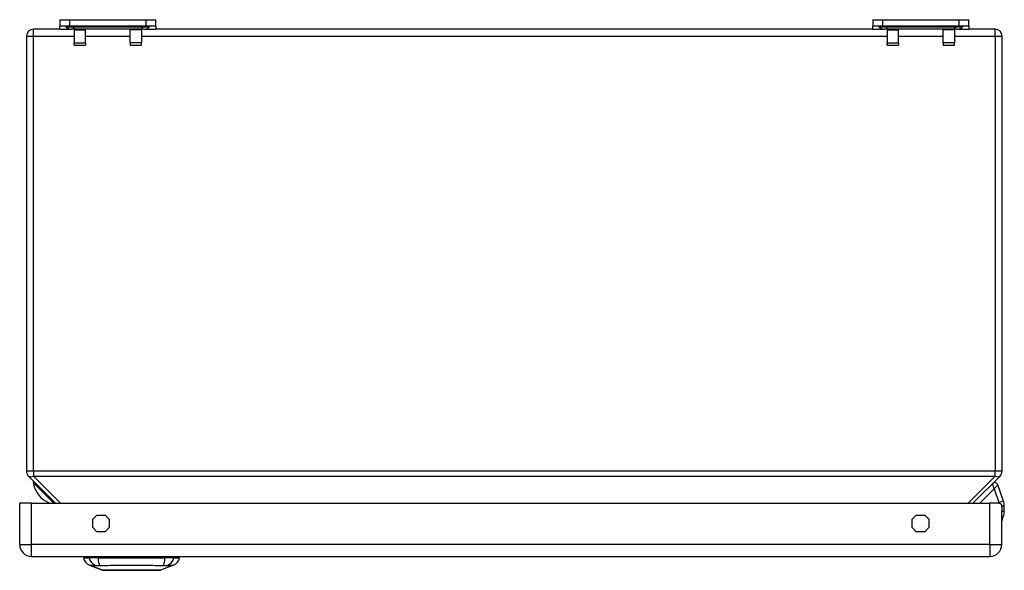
# Model space of a CAD drawing. Header units: inches. Extents: x 5.6 to 93.2, y 7 to 55.8.
# Tile 1 of 11: x 5.6 to 17.7, y 7 to 13.7. Entities that reach past the tile are written whole.
import ezdxf

# ---------------------------------------------------------------- set-up
doc = ezdxf.new("R2010")
doc.units = ezdxf.units.IN
doc.header["$MEASUREMENT"] = 0
doc.layers.add('Visible Edges(ANSI)', color=7, linetype='Continuous', lineweight=25)
doc.layers.add('Visible Tangent Edges(ANSI)', color=7, linetype='Continuous', lineweight=25)

msp = doc.modelspace()

# ---------------------------------------------------------------- linework, layer by layer
at = {"layer": 'Visible Edges(ANSI)'}
for p, q in [((6.057, 13.727), (6.182, 13.727)), ((6.057, 13.727), (6.057, 13.649)), ((6.182, 13.727), (7.114, 13.727)), ((7.114, 13.727), (7.239, 13.727)), ((7.239, 13.649), (7.239, 13.727)), ((16.057, 13.727), (16.182, 13.727)), ((16.057, 13.727), (16.057, 13.649)), ((16.182, 13.727), (17.114, 13.727)), ((17.114, 13.727), (17.239, 13.727)), ((17.239, 13.649), (17.239, 13.727)), ((6.057, 13.61), (5.732, 13.61)), ((6.057, 13.61), (6.057, 13.649)), ((6.182, 13.649), (6.057, 13.649)), ((6.057, 13.61), (6.203, 13.61)), ((6.134, 13.638), (6.126, 13.646)), ((7.114, 13.649), (6.182, 13.649)), ((6.251, 13.61), (6.203, 13.61)), ((6.234, 13.61), (6.234, 13.602)), ((6.234, 13.602), (6.234, 13.444)), ((7.045, 13.61), (6.251, 13.61)), ((6.372, 13.602), (6.372, 13.61)), ((6.372, 13.444), (6.372, 13.602)), ((6.924, 13.602), (6.924, 13.61)), ((6.924, 13.444), (6.924, 13.602)), ((7.093, 13.61), (7.045, 13.61)), ((7.062, 13.61), (7.062, 13.602)), ((7.062, 13.602), (7.062, 13.444)), ((7.093, 13.61), (7.239, 13.61)), ((7.239, 13.649), (7.114, 13.649)), ((7.162, 13.638), (7.17, 13.646)), ((7.239, 13.649), (7.239, 13.61)), ((16.057, 13.61), (7.239, 13.61)), ((16.057, 13.61), (16.057, 13.649)), ((16.182, 13.649), (16.057, 13.649)), ((16.057, 13.61), (16.203, 13.61)), ((16.134, 13.638), (16.126, 13.646)), ((17.114, 13.649), (16.182, 13.649)), ((16.251, 13.61), (16.203, 13.61)), ((16.234, 13.61), (16.234, 13.602)), ((16.234, 13.602), (16.234, 13.444)), ((17.045, 13.61), (16.251, 13.61)), ((16.372, 13.602), (16.372, 13.61)), ((16.372, 13.444), (16.372, 13.602)), ((16.924, 13.602), (16.924, 13.61)), ((16.924, 13.444), (16.924, 13.602)), ((17.093, 13.61), (17.045, 13.61)), ((17.062, 13.61), (17.062, 13.602)), ((17.062, 13.602), (17.062, 13.444)), ((17.093, 13.61), (17.239, 13.61)), ((17.239, 13.649), (17.114, 13.649)), ((17.162, 13.638), (17.17, 13.646)), ((17.239, 13.649), (17.239, 13.61)), ((17.564, 13.61), (17.239, 13.61)), ((5.648, 13.526), (5.648, 8.172)), ((6.234, 13.413), (6.234, 13.444)), ((6.372, 13.444), (6.372, 13.413)), ((6.924, 13.444), (6.924, 13.413)), ((7.062, 13.413), (7.062, 13.444)), ((16.234, 13.413), (16.234, 13.444)), ((16.372, 13.444), (16.372, 13.413)), ((16.924, 13.444), (16.924, 13.413)), ((17.062, 13.413), (17.062, 13.444)), ((17.648, 8.172), (17.648, 13.526)), ((6.234, 13.413), (6.372, 13.413)), ((6.924, 13.413), (7.062, 13.413)), ((16.234, 13.413), (16.372, 13.413)), ((16.924, 13.413), (17.062, 13.413)), ((5.673, 8.113), (6.006, 7.78)), ((17.29, 7.78), (17.623, 8.113)), ((17.664, 7.805), (17.596, 8.005)), ((5.71, 7.78), (5.564, 7.78)), ((5.564, 7.27), (5.564, 7.78)), ((5.71, 7.78), (17.498, 7.78)), ((17.603, 7.78), (17.498, 7.78)), ((6.463, 7.582), (6.512, 7.631)), ((6.512, 7.631), (6.616, 7.631)), ((6.616, 7.631), (6.666, 7.582)), ((16.543, 7.582), (16.592, 7.631)), ((16.592, 7.631), (16.696, 7.631)), ((16.696, 7.631), (16.746, 7.582)), ((17.644, 7.27), (17.644, 7.678)), ((17.675, 7.678), (17.675, 7.741)), ((6.463, 7.478), (6.463, 7.582)), ((6.666, 7.582), (6.666, 7.478)), ((16.543, 7.478), (16.543, 7.582)), ((16.746, 7.582), (16.746, 7.478)), ((17.644, 7.558), (17.663, 7.611)), ((6.512, 7.428), (6.463, 7.478)), ((6.616, 7.428), (6.512, 7.428)), ((6.666, 7.478), (6.616, 7.428)), ((16.592, 7.428), (16.543, 7.478)), ((16.696, 7.428), (16.592, 7.428)), ((16.746, 7.478), (16.696, 7.428)), ((5.71, 7.124), (17.498, 7.124)), ((6.348, 7.108), (6.417, 7.108)), ((6.527, 7.108), (6.417, 7.108)), ((6.527, 7.108), (7.351, 7.108)), ((7.462, 7.108), (7.351, 7.108)), ((7.462, 7.108), (7.53, 7.108)), ((6.582, 6.953), (6.422, 7.016)), ((7.456, 7.016), (7.296, 6.953))]:
    msp.add_line(p, q, dxfattribs=at)
at = {"layer": 'Visible Edges(ANSI)', "flags": 128}
for points in [[(17.603, 7.78), (17.607, 7.78), (17.612, 7.779), (17.616, 7.778), (17.62, 7.777), (17.624, 7.776), (17.627, 7.774), (17.631, 7.771), (17.633, 7.768), (17.635, 7.765), (17.637, 7.761), (17.639, 7.757), (17.64, 7.753), (17.641, 7.748), (17.642, 7.743), (17.643, 7.737), (17.643, 7.731), (17.644, 7.725), (17.644, 7.719), (17.644, 7.712), (17.644, 7.705), (17.644, 7.699), (17.644, 7.692), (17.644, 7.685), (17.644, 7.678)], [(6.584, 6.953), (6.584, 6.953), (6.586, 6.953), (6.588, 6.953), (6.591, 6.953), (6.595, 6.953), (6.599, 6.953), (6.605, 6.953), (6.611, 6.953), (6.618, 6.953), (6.626, 6.953), (6.634, 6.953), (6.644, 6.953), (6.654, 6.953), (6.665, 6.953), (6.676, 6.953), (6.688, 6.953), (6.701, 6.953), (6.714, 6.953), (6.727, 6.953), (6.742, 6.953), (6.756, 6.953), (6.772, 6.953), (6.787, 6.953), (6.803, 6.953), (6.82, 6.953), (6.836, 6.953), (6.853, 6.953), (6.87, 6.953), (6.887, 6.953), (6.904, 6.953), (6.922, 6.953), (6.939, 6.953), (6.957, 6.953), (6.974, 6.953), (6.992, 6.953), (7.009, 6.953), (7.026, 6.953), (7.042, 6.953), (7.059, 6.953), (7.075, 6.953), (7.091, 6.953), (7.107, 6.953), (7.122, 6.953), (7.137, 6.953), (7.151, 6.953), (7.165, 6.953), (7.178, 6.953), (7.19, 6.953), (7.202, 6.953), (7.214, 6.953), (7.224, 6.953), (7.234, 6.953), (7.244, 6.953), (7.252, 6.953), (7.26, 6.953), (7.267, 6.953), (7.273, 6.953), (7.279, 6.953), (7.284, 6.953), (7.287, 6.953), (7.29, 6.953), (7.292, 6.953), (7.294, 6.953), (7.294, 6.953)]]:
    msp.add_lwpolyline(points, dxfattribs=at)
at = {"layer": 'Visible Edges(ANSI)'}
for centre, radius, start, end in [((5.732, 13.526), 0.084, 90, 180), ((6.119, 13.639), 0.00984, 45, 90), ((6.203, 13.708), 0.0984, 225, 270), ((7.093, 13.708), 0.0984, 270, 315), ((7.177, 13.639), 0.00984, 90, 135), ((16.119, 13.639), 0.00984, 45, 90), ((16.203, 13.708), 0.0984, 225, 270), ((17.093, 13.708), 0.0984, 270, 315), ((17.177, 13.639), 0.00984, 90, 135), ((17.564, 13.526), 0.084, 0, 90), ((5.732, 8.172), 0.084, 180, 225), ((17.564, 8.172), 0.084, 315, 0), ((5.738, 8.036), 0.00787, 45, 188.1301), ((6.05, 8.081), 0.323, 188.1301, 248.7509), ((17.558, 7.992), 0.0394, 19, 135), ((17.478, 7.741), 0.197, 0, 19), ((17.478, 7.678), 0.197, 340, 0), ((5.71, 7.27), 0.146, 180, 270), ((17.498, 7.27), 0.146, 270, 0), ((6.465, 7.126), 0.118, 188.6009, 248.7495), ((6.408, 7.1), 0.0394, 143.1301, 168.463), ((7.413, 7.126), 0.118, 291.2505, 351.3991), ((7.471, 7.1), 0.0394, 11.537, 36.8699), ((6.584, 6.958), 0.00492, 248.7495, 269.7912), ((7.294, 6.958), 0.00492, 270.2088, 291.2505)]:
    msp.add_arc(centre, radius, start, end, dxfattribs=at)
at = {"layer": 'Visible Tangent Edges(ANSI)'}
for p, q in [((6.182, 13.649), (6.182, 13.727)), ((7.114, 13.727), (7.114, 13.649)), ((16.182, 13.649), (16.182, 13.727)), ((17.114, 13.727), (17.114, 13.649)), ((5.732, 13.526), (5.732, 13.61)), ((6.214, 13.646), (6.126, 13.646)), ((6.134, 13.638), (6.218, 13.638)), ((7.082, 13.646), (6.214, 13.646)), ((6.218, 13.638), (6.214, 13.646)), ((6.218, 13.638), (7.078, 13.638)), ((6.234, 13.602), (6.372, 13.602)), ((7.062, 13.602), (6.924, 13.602)), ((7.078, 13.638), (7.082, 13.646)), ((7.078, 13.638), (7.162, 13.638)), ((7.17, 13.646), (7.082, 13.646)), ((16.214, 13.646), (16.126, 13.646)), ((16.134, 13.638), (16.218, 13.638)), ((17.082, 13.646), (16.214, 13.646)), ((16.218, 13.638), (16.214, 13.646)), ((16.218, 13.638), (17.078, 13.638)), ((16.234, 13.602), (16.372, 13.602)), ((17.062, 13.602), (16.924, 13.602)), ((17.078, 13.638), (17.082, 13.646)), ((17.078, 13.638), (17.162, 13.638)), ((17.17, 13.646), (17.082, 13.646)), ((17.564, 13.526), (17.564, 13.61)), ((5.648, 13.526), (5.732, 13.526)), ((5.732, 8.172), (5.732, 13.526)), ((5.732, 13.526), (6.234, 13.526)), ((6.234, 13.444), (6.372, 13.444)), ((6.372, 13.526), (6.924, 13.526)), ((7.062, 13.444), (6.924, 13.444)), ((7.062, 13.526), (16.234, 13.526)), ((16.234, 13.444), (16.372, 13.444)), ((16.372, 13.526), (16.924, 13.526)), ((17.062, 13.444), (16.924, 13.444)), ((17.062, 13.526), (17.564, 13.526)), ((17.564, 13.526), (17.648, 13.526)), ((17.564, 13.526), (17.564, 8.172)), ((5.732, 8.172), (5.648, 8.172)), ((5.732, 8.172), (5.732, 8.113)), ((17.564, 8.172), (5.732, 8.172)), ((17.648, 8.172), (17.564, 8.172)), ((17.564, 8.113), (17.564, 8.172)), ((5.986, 7.78), (5.731, 8.035)), ((6.065, 7.78), (5.732, 8.113)), ((5.732, 8.113), (17.564, 8.113)), ((17.564, 8.113), (17.231, 7.78)), ((17.55, 7.956), (17.531, 8.02)), ((17.596, 8.005), (17.55, 7.956)), ((17.374, 7.78), (17.55, 7.956)), ((17.55, 7.956), (17.609, 7.786)), ((5.71, 7.27), (5.71, 7.78)), ((17.498, 7.27), (17.498, 7.78)), ((17.664, 7.805), (17.609, 7.786)), ((17.675, 7.741), (17.642, 7.741)), ((17.675, 7.678), (17.644, 7.678)), ((17.663, 7.611), (17.644, 7.618)), ((5.564, 7.27), (5.71, 7.27)), ((17.498, 7.27), (5.71, 7.27)), ((5.71, 7.124), (5.71, 7.27)), ((17.498, 7.27), (17.498, 7.124)), ((17.498, 7.27), (17.644, 7.27)), ((6.422, 7.016), (6.582, 6.953))]:
    msp.add_line(p, q, dxfattribs=at)
at = {"layer": 'Visible Tangent Edges(ANSI)', "flags": 128}
for points in [[(6.422, 7.016), (6.423, 7.016), (6.423, 7.015), (6.424, 7.015), (6.425, 7.015), (6.426, 7.015), (6.427, 7.015), (6.429, 7.015), (6.431, 7.015), (6.433, 7.015), (6.436, 7.015), (6.439, 7.015), (6.442, 7.015), (6.445, 7.015), (6.449, 7.015), (6.452, 7.015), (6.456, 7.015), (6.461, 7.014), (6.465, 7.014), (6.47, 7.014), (6.475, 7.014), (6.48, 7.014), (6.485, 7.014), (6.491, 7.014), (6.499, 7.014)], [(6.499, 7.014), (6.5, 7.014), (6.502, 7.014), (6.503, 7.014), (6.505, 7.014), (6.507, 7.014), (6.508, 7.014), (6.51, 7.014), (6.512, 7.014), (6.514, 7.014), (6.516, 7.014), (6.518, 7.014), (6.52, 7.014), (6.522, 7.014), (6.525, 7.014), (6.527, 7.014), (6.529, 7.014), (6.532, 7.014), (6.534, 7.014), (6.537, 7.014), (6.54, 7.014), (6.542, 7.014), (6.545, 7.014), (6.548, 7.014), (6.55, 7.014)], [(6.55, 7.014), (6.584, 7.014), (6.615, 7.014), (6.646, 7.014), (6.678, 7.015), (6.71, 7.015), (6.742, 7.015), (6.775, 7.015), (6.808, 7.015), (6.84, 7.015), (6.873, 7.015), (6.906, 7.015), (6.939, 7.016), (6.972, 7.015), (7.005, 7.015), (7.038, 7.015), (7.071, 7.015), (7.103, 7.015), (7.136, 7.015), (7.168, 7.015), (7.2, 7.015), (7.232, 7.014), (7.263, 7.014), (7.294, 7.014), (7.328, 7.014)], [(6.664, 6.953), (6.658, 6.953), (6.652, 6.953), (6.646, 6.953), (6.64, 6.953), (6.634, 6.953), (6.629, 6.953), (6.624, 6.953), (6.62, 6.953), (6.615, 6.953), (6.611, 6.953), (6.607, 6.953), (6.603, 6.953), (6.6, 6.953), (6.597, 6.953), (6.594, 6.953), (6.592, 6.953), (6.589, 6.953), (6.587, 6.953), (6.586, 6.953), (6.585, 6.953), (6.583, 6.953), (6.583, 6.953), (6.582, 6.953), (6.582, 6.953)], [(6.711, 6.953), (6.709, 6.953), (6.707, 6.953), (6.705, 6.953), (6.703, 6.953), (6.701, 6.953), (6.699, 6.953), (6.697, 6.953), (6.695, 6.953), (6.693, 6.953), (6.691, 6.953), (6.689, 6.953), (6.687, 6.953), (6.685, 6.953), (6.683, 6.953), (6.681, 6.953), (6.679, 6.953), (6.677, 6.953), (6.675, 6.953), (6.674, 6.953), (6.672, 6.953), (6.67, 6.953), (6.668, 6.953), (6.666, 6.953), (6.664, 6.953)], [(7.167, 6.953), (7.15, 6.953), (7.134, 6.953), (7.116, 6.953), (7.098, 6.953), (7.079, 6.953), (7.06, 6.953), (7.04, 6.953), (7.021, 6.953), (7.001, 6.953), (6.98, 6.953), (6.96, 6.953), (6.939, 6.953), (6.918, 6.953), (6.898, 6.953), (6.877, 6.953), (6.857, 6.953), (6.837, 6.953), (6.818, 6.953), (6.799, 6.953), (6.78, 6.953), (6.762, 6.953), (6.744, 6.953), (6.728, 6.953), (6.711, 6.953)], [(7.214, 6.953), (7.212, 6.953), (7.21, 6.953), (7.208, 6.953), (7.206, 6.953), (7.205, 6.953), (7.203, 6.953), (7.201, 6.953), (7.199, 6.953), (7.197, 6.953), (7.195, 6.953), (7.193, 6.953), (7.191, 6.953), (7.189, 6.953), (7.187, 6.953), (7.185, 6.953), (7.183, 6.953), (7.181, 6.953), (7.179, 6.953), (7.177, 6.953), (7.175, 6.953), (7.173, 6.953), (7.171, 6.953), (7.169, 6.953), (7.167, 6.953)], [(7.296, 6.953), (7.296, 6.953), (7.295, 6.953), (7.295, 6.953), (7.294, 6.953), (7.292, 6.953), (7.291, 6.953), (7.289, 6.953), (7.286, 6.953), (7.284, 6.953), (7.281, 6.953), (7.278, 6.953), (7.275, 6.953), (7.271, 6.953), (7.267, 6.953), (7.263, 6.953), (7.258, 6.953), (7.254, 6.953), (7.249, 6.953), (7.243, 6.953), (7.238, 6.953), (7.232, 6.953), (7.226, 6.953), (7.22, 6.953), (7.214, 6.953)], [(7.328, 7.014), (7.33, 7.014), (7.333, 7.014), (7.336, 7.014), (7.338, 7.014), (7.341, 7.014), (7.344, 7.014), (7.346, 7.014), (7.349, 7.014), (7.351, 7.014), (7.353, 7.014), (7.356, 7.014), (7.358, 7.014), (7.36, 7.014), (7.362, 7.014), (7.364, 7.014), (7.366, 7.014), (7.368, 7.014), (7.37, 7.014), (7.371, 7.014), (7.373, 7.014), (7.375, 7.014), (7.376, 7.014), (7.378, 7.014), (7.379, 7.014)], [(7.379, 7.014), (7.387, 7.014), (7.393, 7.014), (7.398, 7.014), (7.403, 7.014), (7.408, 7.014), (7.413, 7.014), (7.417, 7.014), (7.422, 7.015), (7.426, 7.015), (7.429, 7.015), (7.433, 7.015), (7.436, 7.015), (7.439, 7.015), (7.442, 7.015), (7.445, 7.015), (7.447, 7.015), (7.449, 7.015), (7.451, 7.015), (7.452, 7.015), (7.453, 7.015), (7.454, 7.015), (7.455, 7.015), (7.455, 7.016), (7.456, 7.016)]]:
    msp.add_lwpolyline(points, dxfattribs=at)
at = {"layer": 'Visible Tangent Edges(ANSI)'}
for centre, radius, start, end in [((17.478, 7.741), 0.138, 15.9744, 19), ((6.584, 6.958), 0.00492, 248.7495, 269.7912)]:
    msp.add_arc(centre, radius, start, end, dxfattribs=at)
for centre, major_axis, ratio, start_param, end_param in [((6.211, 13.639), (0, 0.00984), 0.473999, 5.497787, 6.283185), ((6.251, 13.708), (0, -0.0984), 0.473999, 5.497787, 6.283185), ((7.045, 13.708), (0, -0.0984), 0.473999, 0, 0.785398), ((7.085, 13.639), (0, 0.00984), 0.473999, 0, 0.785398), ((16.211, 13.639), (0, 0.00984), 0.473999, 5.497787, 6.283185), ((16.251, 13.708), (0, -0.0984), 0.473999, 5.497787, 6.283185), ((17.045, 13.708), (0, -0.0984), 0.473999, 0, 0.785398), ((17.085, 13.639), (0, 0.00984), 0.473999, 0, 0.785398), ((5.732, 8.172), (-0.0594, -0.0594), 0.57735, 0, 1.047198), ((17.564, 8.172), (0.0594, -0.0594), 0.57735, 5.235988, 6.283185), ((6.527, 7.128), (0.016, -0.117), 0.948273, 4.754759, 5.892029), ((6.565, 7.128), (-0.005, -0.118), 0.314585, 4.896593, 6.033863), ((7.313, 7.128), (0.005, -0.118), 0.314585, 0.249322, 1.386592), ((7.351, 7.128), (-0.016, -0.117), 0.948273, 0.391156, 1.528426)]:
    msp.add_ellipse(centre, major_axis=major_axis, ratio=ratio, start_param=start_param, end_param=end_param, dxfattribs=at)

doc.saveas('drawing.dxf')
